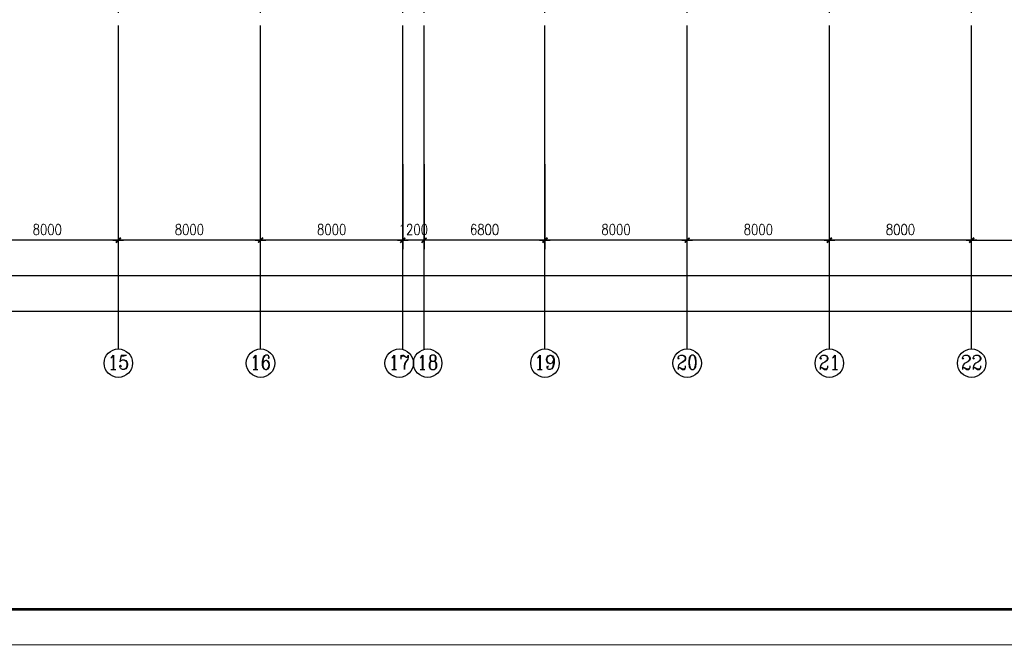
# Model space of a CAD drawing. Extents: x -7270 to 1708418, y -214047 to 255807.
# Tile 9 of 14: x 1599877 to 1655266, y 169782 to 204951. Entities that reach past the tile are written whole.
import ezdxf
from ezdxf.enums import TextEntityAlignment as Align

# ---------------------------------------------------------------- set-up
doc = ezdxf.new("R2010")
doc.units = 0
doc.header["$LTSCALE"] = 3000
doc.header["$MEASUREMENT"] = 0
doc.linetypes.add('DOTE', pattern=[2.42, 2, -0.2, 0.02, -0.2])
doc.layers.get('0').update_dxf_attribs({"linetype": 'CONTINUOUS'})
doc.layers.get('DEFPOINTS').update_dxf_attribs({"linetype": 'CONTINUOUS'})
for name, color, linetype in [('AXIS', 3, 'CONTINUOUS'), ('AXIS_TEXT', 7, 'CONTINUOUS'), ('DOTE', 12, 'CONTINUOUS'), ('PUB_DIM', 3, 'CONTINUOUS'), ('TK', 7, 'CONTINUOUS')]:
    doc.layers.add(name, color=color, linetype=linetype)
doc.styles.add('COMPLEX', font='COMPLEX')
doc.styles.add('DIM_FONT', font='SIMPLEX.shx', dxfattribs={"width": 0.8})
doc.dimstyles.new('AXIS300', dxfattribs={"dimscale": 3, "dimtxt": 300, "dimasz": 1, "dimexe": 250, "dimexo": 300, "dimgap": 150, "dimtad": 1, "dimdec": 0, "dimzin": 0, "dimdsep": 46, "dimtxsty": 'DIM_FONT', "dimblk": '_DIMX', "dimblk1": '_DIMX', "dimblk2": '_DIMX', "dimcen": 0.09, "dimse1": 1, "dimse2": 1, "dimclrt": 7, "dimadec": 0, "dimazin": 0, "dimtfac": 1, "dimtdec": 0, "dimtix": 1, "dimtmove": 2, "dimatfit": 3, "dimldrblk": '_DIMX', "dimfxl": 1, "dimtolj": 1, "dimtzin": 0, "dimarcsym": 0})
doc.dimstyles.new('DIMN300', dxfattribs={"dimscale": 3, "dimtxt": 300, "dimasz": 1, "dimexe": 250, "dimexo": 300, "dimgap": 150, "dimtad": 1, "dimdec": 0, "dimzin": 0, "dimdsep": 46, "dimtxsty": 'DIM_FONT', "dimblk": '_DIMX', "dimblk1": '_DIMX', "dimblk2": '_DIMX', "dimcen": 0.09, "dimclrt": 7, "dimadec": 0, "dimazin": 0, "dimtfac": 1, "dimtdec": 0, "dimtix": 1, "dimtmove": 2, "dimatfit": 3, "dimldrblk": '_DIMX', "dimfxl": 1, "dimtolj": 1, "dimtzin": 0, "dimarcsym": 0})

# ---------------------------------------------------------------- blocks, each defined once
blk = doc.blocks.new('_DIMX')
blk.add_line((-150, 0), (150, 0))
at = {"const_width": 50}
blk.add_lwpolyline([(-70, -70), (70, 70)], dxfattribs=at)
blk = doc.blocks.new('*D29')
at = {"color": 0, "linetype": 'ByBlock', "transparency": 16777216}
blk.add_line((1691116, 49713), (1509921, 49713), dxfattribs=at)
at = {"layer": 'DEFPOINTS', "color": 0, "linetype": 'ByBlock', "transparency": 16777216}
for p in [(1509919, 51532), (1691118, 51532), (1509919, 49713)]:
    blk.add_point(p, dxfattribs=at)
at = {"color": 0, "linetype": 'ByBlock', "transparency": 16777216, "xscale": 2, "yscale": 2, "zscale": 2, "rotation": 180}
blk.add_blockref('_DIMX', (1509919, 49713), dxfattribs=at)
at = {"color": 0, "linetype": 'ByBlock', "transparency": 16777216, "xscale": 2, "yscale": 2, "zscale": 2}
blk.add_blockref('_DIMX', (1691118, 49713), dxfattribs=at)
at = {"color": 7, "linetype": 'ByBlock', "transparency": 16777216, "insert": (1600519, 50313), "char_height": 600, "attachment_point": 5, "style": 'DIM_FONT'}
blk.add_mtext('\\A1;181200', dxfattribs=at)
blk = doc.blocks.new('*D28')
at = {"color": 0, "linetype": 'ByBlock', "transparency": 16777216}
blk.add_line((1690516, 51713), (1510521, 51713), dxfattribs=at)
at = {"layer": 'DEFPOINTS', "color": 0, "linetype": 'ByBlock', "transparency": 16777216}
for p in [(1510519, 53532), (1690518, 53532), (1510519, 51713)]:
    blk.add_point(p, dxfattribs=at)
at = {"color": 0, "linetype": 'ByBlock', "transparency": 16777216, "xscale": 2, "yscale": 2, "zscale": 2, "rotation": 180}
blk.add_blockref('_DIMX', (1510519, 51713), dxfattribs=at)
at = {"color": 0, "linetype": 'ByBlock', "transparency": 16777216, "xscale": 2, "yscale": 2, "zscale": 2}
blk.add_blockref('_DIMX', (1690518, 51713), dxfattribs=at)
at = {"color": 7, "linetype": 'ByBlock', "transparency": 16777216, "insert": (1600519, 52313), "char_height": 600, "attachment_point": 5, "style": 'DIM_FONT'}
blk.add_mtext('\\A1;180000', dxfattribs=at)
blk = doc.blocks.new('*D46')
at = {"color": 0, "linetype": 'ByBlock', "transparency": 16777216}
blk.add_line((1611316, 53714), (1603320, 53714), dxfattribs=at)
at = {"layer": 'DEFPOINTS', "color": 0, "linetype": 'ByBlock', "transparency": 16777216}
for p in [(1603318, 55914), (1611318, 55914), (1603318, 53714)]:
    blk.add_point(p, dxfattribs=at)
at = {"color": 0, "linetype": 'ByBlock', "transparency": 16777216, "xscale": 2, "yscale": 2, "zscale": 2, "rotation": 180}
blk.add_blockref('_DIMX', (1603318, 53714), dxfattribs=at)
at = {"color": 0, "linetype": 'ByBlock', "transparency": 16777216, "xscale": 2, "yscale": 2, "zscale": 2}
blk.add_blockref('_DIMX', (1611318, 53714), dxfattribs=at)
at = {"color": 7, "linetype": 'ByBlock', "transparency": 16777216, "insert": (1607318, 54314), "char_height": 600, "attachment_point": 5, "style": 'DIM_FONT'}
blk.add_mtext('\\A1;8000', dxfattribs=at)
blk = doc.blocks.new('*D43')
at = {"color": 0, "linetype": 'ByBlock', "transparency": 16777216}
blk.add_line((1651316, 53714), (1643320, 53714), dxfattribs=at)
at = {"layer": 'DEFPOINTS', "color": 0, "linetype": 'ByBlock', "transparency": 16777216}
for p in [(1643318, 55914), (1651318, 55914), (1643318, 53714)]:
    blk.add_point(p, dxfattribs=at)
at = {"color": 0, "linetype": 'ByBlock', "transparency": 16777216, "xscale": 2, "yscale": 2, "zscale": 2, "rotation": 180}
blk.add_blockref('_DIMX', (1643318, 53714), dxfattribs=at)
at = {"color": 0, "linetype": 'ByBlock', "transparency": 16777216, "xscale": 2, "yscale": 2, "zscale": 2}
blk.add_blockref('_DIMX', (1651318, 53714), dxfattribs=at)
at = {"color": 7, "linetype": 'ByBlock', "transparency": 16777216, "insert": (1647318, 54314), "char_height": 600, "attachment_point": 5, "style": 'DIM_FONT'}
blk.add_mtext('\\A1;8000', dxfattribs=at)
blk = doc.blocks.new('*D45')
at = {"color": 0, "linetype": 'ByBlock', "transparency": 16777216}
blk.add_line((1627316, 53714), (1619320, 53714), dxfattribs=at)
at = {"layer": 'DEFPOINTS', "color": 0, "linetype": 'ByBlock', "transparency": 16777216}
for p in [(1619318, 55914), (1627318, 55914), (1619318, 53714)]:
    blk.add_point(p, dxfattribs=at)
at = {"color": 0, "linetype": 'ByBlock', "transparency": 16777216, "xscale": 2, "yscale": 2, "zscale": 2, "rotation": 180}
blk.add_blockref('_DIMX', (1619318, 53714), dxfattribs=at)
at = {"color": 0, "linetype": 'ByBlock', "transparency": 16777216, "xscale": 2, "yscale": 2, "zscale": 2}
blk.add_blockref('_DIMX', (1627318, 53714), dxfattribs=at)
at = {"color": 7, "linetype": 'ByBlock', "transparency": 16777216, "insert": (1623318, 54314), "char_height": 600, "attachment_point": 5, "style": 'DIM_FONT'}
blk.add_mtext('\\A1;8000', dxfattribs=at)
blk = doc.blocks.new('*D101')
at = {"color": 0, "linetype": 'ByBlock', "transparency": 16777216}
blk.add_line((1613424, 192556), (1605428, 192556), dxfattribs=at)
at = {"layer": 'DEFPOINTS', "color": 0, "linetype": 'ByBlock', "transparency": 16777216}
for p in [(1605426, 194756), (1613426, 194756), (1605426, 192556)]:
    blk.add_point(p, dxfattribs=at)
at = {"color": 0, "linetype": 'ByBlock', "transparency": 16777216, "xscale": 2, "yscale": 2, "zscale": 2, "rotation": 180}
blk.add_blockref('_DIMX', (1605426, 192556), dxfattribs=at)
at = {"color": 0, "linetype": 'ByBlock', "transparency": 16777216, "xscale": 2, "yscale": 2, "zscale": 2}
blk.add_blockref('_DIMX', (1613426, 192556), dxfattribs=at)
at = {"color": 7, "linetype": 'ByBlock', "transparency": 16777216, "insert": (1609426, 193156), "char_height": 600, "attachment_point": 5, "style": 'DIM_FONT'}
blk.add_mtext('\\A1;8000', dxfattribs=at)
blk = doc.blocks.new('*D44')
at = {"color": 0, "linetype": 'ByBlock', "transparency": 16777216}
blk.add_line((1643316, 53714), (1635320, 53714), dxfattribs=at)
at = {"layer": 'DEFPOINTS', "color": 0, "linetype": 'ByBlock', "transparency": 16777216}
for p in [(1635318, 55914), (1643318, 55914), (1635318, 53714)]:
    blk.add_point(p, dxfattribs=at)
at = {"color": 0, "linetype": 'ByBlock', "transparency": 16777216, "xscale": 2, "yscale": 2, "zscale": 2, "rotation": 180}
blk.add_blockref('_DIMX', (1635318, 53714), dxfattribs=at)
at = {"color": 0, "linetype": 'ByBlock', "transparency": 16777216, "xscale": 2, "yscale": 2, "zscale": 2}
blk.add_blockref('_DIMX', (1643318, 53714), dxfattribs=at)
at = {"color": 7, "linetype": 'ByBlock', "transparency": 16777216, "insert": (1639318, 54314), "char_height": 600, "attachment_point": 5, "style": 'DIM_FONT'}
blk.add_mtext('\\A1;8000', dxfattribs=at)
blk = doc.blocks.new('*D30')
at = {"color": 0, "linetype": 'ByBlock', "transparency": 16777216}
blk.add_line((1659316, 53714), (1651320, 53714), dxfattribs=at)
at = {"layer": 'DEFPOINTS', "color": 0, "linetype": 'ByBlock', "transparency": 16777216}
for p in [(1651318, 55914), (1659318, 55914), (1651318, 53714)]:
    blk.add_point(p, dxfattribs=at)
at = {"color": 0, "linetype": 'ByBlock', "transparency": 16777216, "xscale": 2, "yscale": 2, "zscale": 2, "rotation": 180}
blk.add_blockref('_DIMX', (1651318, 53714), dxfattribs=at)
at = {"color": 0, "linetype": 'ByBlock', "transparency": 16777216, "xscale": 2, "yscale": 2, "zscale": 2}
blk.add_blockref('_DIMX', (1659318, 53714), dxfattribs=at)
at = {"color": 7, "linetype": 'ByBlock', "transparency": 16777216, "insert": (1655318, 54314), "char_height": 600, "attachment_point": 5, "style": 'DIM_FONT'}
blk.add_mtext('\\A1;8000', dxfattribs=at)
blk = doc.blocks.new('*D26')
at = {"color": 0, "linetype": 'ByBlock', "transparency": 16777216}
blk.add_line((1659320, 53714), (1667316, 53714), dxfattribs=at)
at = {"layer": 'DEFPOINTS', "color": 0, "linetype": 'ByBlock', "transparency": 16777216}
for p in [(1659318, 58582), (1667318, 58582), (1667318, 53714)]:
    blk.add_point(p, dxfattribs=at)
at = {"color": 0, "linetype": 'ByBlock', "transparency": 16777216, "xscale": 2, "yscale": 2, "zscale": 2, "rotation": 180}
blk.add_blockref('_DIMX', (1659318, 53714), dxfattribs=at)
at = {"color": 0, "linetype": 'ByBlock', "transparency": 16777216, "xscale": 2, "yscale": 2, "zscale": 2}
blk.add_blockref('_DIMX', (1667318, 53714), dxfattribs=at)
at = {"color": 7, "linetype": 'ByBlock', "transparency": 16777216, "insert": (1663318, 54314), "char_height": 600, "attachment_point": 5, "style": 'DIM_FONT'}
blk.add_mtext('\\A1;8000', dxfattribs=at)
blk = doc.blocks.new('*D66')
at = {"color": 0, "linetype": 'ByBlock', "transparency": 16777216}
for p, q in [((1621426, 196824), (1621426, 192056)), ((1622626, 196824), (1622626, 192056)), ((1621424, 192556), (1621422, 192556)), ((1622626, 192556), (1621426, 192556)), ((1622628, 192556), (1622630, 192556))]:
    blk.add_line(p, q, dxfattribs=at)
at = {"layer": 'DEFPOINTS', "color": 0, "linetype": 'ByBlock', "transparency": 16777216}
for p in [(1621426, 197424), (1622626, 197424), (1621426, 192556)]:
    blk.add_point(p, dxfattribs=at)
at = {"color": 0, "linetype": 'ByBlock', "transparency": 16777216, "xscale": 2, "yscale": 2, "zscale": 2}
blk.add_blockref('_DIMX', (1621426, 192556), dxfattribs=at)
at = {"color": 0, "linetype": 'ByBlock', "transparency": 16777216, "xscale": 2, "yscale": 2, "zscale": 2, "rotation": 180}
blk.add_blockref('_DIMX', (1622626, 192556), dxfattribs=at)
at = {"color": 7, "linetype": 'ByBlock', "transparency": 16777216, "insert": (1622026, 193156), "char_height": 600, "attachment_point": 5, "style": 'DIM_FONT'}
blk.add_mtext('\\A1;1200', dxfattribs=at)
blk = doc.blocks.new('*D65')
at = {"color": 0, "linetype": 'ByBlock', "transparency": 16777216}
for p, q in [((1622626, 196824), (1622626, 192056)), ((1629426, 196824), (1629426, 192056)), ((1629424, 192556), (1622628, 192556))]:
    blk.add_line(p, q, dxfattribs=at)
at = {"layer": 'DEFPOINTS', "color": 0, "linetype": 'ByBlock', "transparency": 16777216}
for p in [(1622626, 197424), (1629426, 197424), (1622626, 192556)]:
    blk.add_point(p, dxfattribs=at)
at = {"color": 0, "linetype": 'ByBlock', "transparency": 16777216, "xscale": 2, "yscale": 2, "zscale": 2, "rotation": 180}
blk.add_blockref('_DIMX', (1622626, 192556), dxfattribs=at)
at = {"color": 0, "linetype": 'ByBlock', "transparency": 16777216, "xscale": 2, "yscale": 2, "zscale": 2}
blk.add_blockref('_DIMX', (1629426, 192556), dxfattribs=at)
at = {"color": 7, "linetype": 'ByBlock', "transparency": 16777216, "insert": (1626026, 193156), "char_height": 600, "attachment_point": 5, "style": 'DIM_FONT'}
blk.add_mtext('\\A1;6800', dxfattribs=at)

msp = doc.modelspace()

# ---------------------------------------------------------------- linework, layer by layer
at = {"layer": 'AXIS'}
for p, q in [((1605426, 186442), (1605426, 197424.2)), ((1613426, 186442), (1613426, 197424.2)), ((1621426, 186442), (1621426, 197424.2)), ((1622626, 186442), (1622626, 197424.2)), ((1629426, 186442), (1629426, 197424.2)), ((1637426, 186442), (1637426, 197424.2)), ((1645426, 186442), (1645426, 197424.2)), ((1653426, 186442), (1653426, 197424.2))]:
    msp.add_line(p, q, dxfattribs=at)
for centre in [(1605426, 185642), (1613426, 185642), (1621226, 185642), (1622826, 185642), (1629426, 185642), (1637426, 185642), (1645426, 185642), (1653426, 185642)]:
    msp.add_circle(centre, 800, dxfattribs=at)
at = {"layer": 'DOTE', "linetype": 'DOTE', "ltscale": 1.2}
for p, q in [((1605426, 197424.2), (1605426, 227917.7)), ((1613426, 197424.2), (1613426, 227917.7)), ((1621426, 197424.2), (1621426, 227917.7)), ((1622626, 197424.2), (1622626, 227917.7)), ((1629426, 197424.2), (1629426, 227917.7)), ((1637426, 197424.2), (1637426, 227917.7)), ((1645426, 197424.2), (1645426, 227917.7)), ((1653426, 197424.2), (1653426, 227917.7))]:
    msp.add_line(p, q, dxfattribs=at)
at = {"layer": 'TK', "const_width": 50, "flags": 128}
msp.add_lwpolyline([(1706418.2, 169807), (1706418.2, 253807), (1496418.2, 253807), (1496418.2, 169807)], close=True, dxfattribs=at)
at = {"layer": 'TK', "color": 1, "const_width": 140, "flags": 128}
msp.add_lwpolyline([(1503418.2, 171807), (1704418.2, 171807), (1704418.2, 251807), (1503418.2, 251807)], close=True, dxfattribs=at)

# ---------------------------------------------------------------- texts
at = {"layer": 'AXIS_TEXT', "style": 'COMPLEX'}
for tag, width, p, p2 in [('16', 1.086207, (1612826, 185293.4), (1614026, 185293.4)), ('19', 1.086207, (1628826, 185293.4), (1630026, 185293.4)), ('20', 0.926471, (1636826, 185293.4), (1638026, 185293.4)), ('21', 1.086207, (1644826, 185293.4), (1646026, 185293.4)), ('22', 0.926471, (1652826, 185293.4), (1654026, 185293.4)), ('15', 1.086207, (1604826, 185293.4), (1606026, 185293.4)), ('17', 1.086207, (1620626, 185293.4), (1621826, 185293.4)), ('18', 1.086207, (1622226, 185293.4), (1623426, 185293.4))]:
    msp.add_attdef(tag, text='', height=800, dxfattribs=dict(at, width=width)).set_placement(p, p2, align=Align.FIT)

# ---------------------------------------------------------------- dimensions: what is measured, and where the dimension line sits
at = {"layer": 'AXIS'}
dim = msp.add_linear_dim(base=(1661426, 192555.7), p1=(1653426, 197424.2), p2=(1661426, 197424.2), dimstyle='AXIS300', override={"dimscale": 2, "dimsah": 1}, dxfattribs=at)
dim.commit()
dim.dimension.update_dxf_attribs({"geometry": '*D26', "text_midpoint": (1657426, 193155.7), "insert": (-5892.3, 138841.9)})
for base, p1, p2, picture, middle in [((1597426, 192555.7), (1605426, 194755.7), (1597426, 194755.7), '*D46', (1601426, 193155.7)), ((1613426, 192555.7), (1621426, 194755.7), (1613426, 194755.7), '*D45', (1617426, 193155.7)), ((1629426, 192555.7), (1637426, 194755.7), (1629426, 194755.7), '*D44', (1633426, 193155.7)), ((1637426, 192555.7), (1645426, 194755.7), (1637426, 194755.7), '*D43', (1641426, 193155.7)), ((1645426, 192555.7), (1653426, 194755.7), (1645426, 194755.7), '*D30', (1649426, 193155.7))]:
    dim = msp.add_linear_dim(base=base, p1=p1, p2=p2, angle=180, dimstyle='AXIS300', override={"dimscale": 2, "dimsah": 1}, dxfattribs=at)
    dim.commit()
    dim.dimension.update_dxf_attribs({"geometry": picture, "text_midpoint": middle, "insert": (-5892.3, 138841.9)})
dim = msp.add_linear_dim(base=(1605426, 192555.7), p1=(1613426, 194755.7), p2=(1605426, 194755.7), angle=180, dimstyle='AXIS300', override={"dimscale": 2, "dimsah": 1}, dxfattribs=at)
dim.commit()
dim.dimension.update_dxf_attribs({"geometry": '*D101', "text_midpoint": (1609426, 193155.7)})
for p1, p2, picture, middle in [((1688125.9879, 192374.2363), (1508126.5098, 192374.2363), '*D28', (1598126.2489, 191155.2363)), ((1688725.9879, 190373.8029), (1507526.5098, 190373.8029), '*D29', (1598126.2489, 189154.8029))]:
    dim = msp.add_aligned_dim(p1=p1, p2=p2, distance=1819, dimstyle='AXIS300', override={"dimscale": 2, "dimsah": 1}, dxfattribs=at)
    dim.commit()
    dim.dimension.update_dxf_attribs({"geometry": picture, "text_midpoint": middle, "insert": (-2392.3387, 138841.8506)})
at = {"layer": 'PUB_DIM'}
for base, p1, p2, picture, middle in [((1621426, 192555.7), (1622626, 197424.2), (1621426, 197424.2), '*D66', (1622026, 193155.7)), ((1622626, 192555.7), (1629426, 197424.2), (1622626, 197424.2), '*D65', (1626026, 193155.7))]:
    dim = msp.add_linear_dim(base=base, p1=p1, p2=p2, dimstyle='DIMN300', override={"dimscale": 2, "dimsah": 1}, dxfattribs=at)
    dim.commit()
    dim.dimension.update_dxf_attribs({"geometry": picture, "text_midpoint": middle})

doc.saveas('drawing.dxf')
